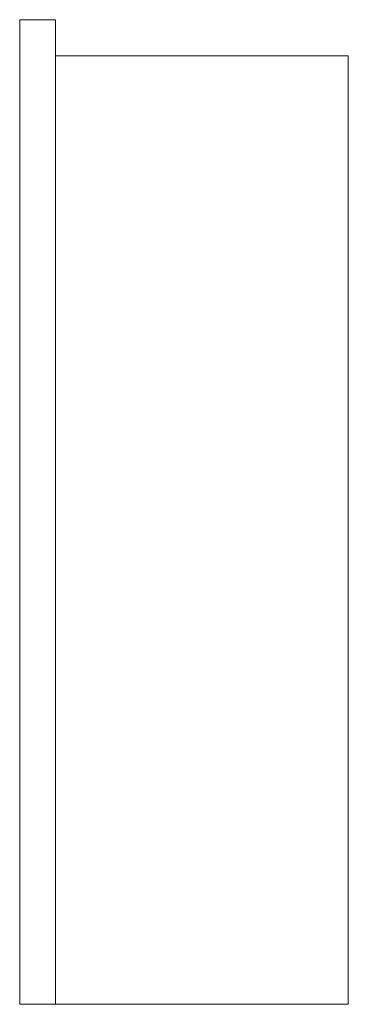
# Model space of a CAD drawing. Header units: millimetres. Extents: x -137 to 0, y 0 to 410.
import ezdxf

# ---------------------------------------------------------------- set-up
doc = ezdxf.new("R2010")
doc.units = ezdxf.units.MM

# ---------------------------------------------------------------- blocks, each defined once
blk = doc.blocks.new('RSen_56_ME_FB_SOg - briza - SH_jaga - standard-287123-right')
at = {"lineweight": 18}
for p, q in [((-137, 410), (-136, 410)), ((-137, 1), (-137, 410)), ((-136, 410), (-122, 410)), ((-122, 410), (-122, 1)), ((-122, 395), (-1, 395)), ((-1, 395), (0, 395)), ((0, 395), (0, 1)), ((-137, 0), (-137, 1)), ((-122, 1), (-122, 0)), ((0, 1), (0, 0)), ((-122, 0), (-137, 0)), ((0, 0), (-122, 0))]:
    blk.add_line(p, q, dxfattribs=at)

msp = doc.modelspace()

# ---------------------------------------------------------------- block references
at = {"lineweight": 18}
msp.add_blockref('RSen_56_ME_FB_SOg - briza - SH_jaga - standard-287123-right', (0, 0), dxfattribs=at)

doc.saveas('drawing.dxf')
